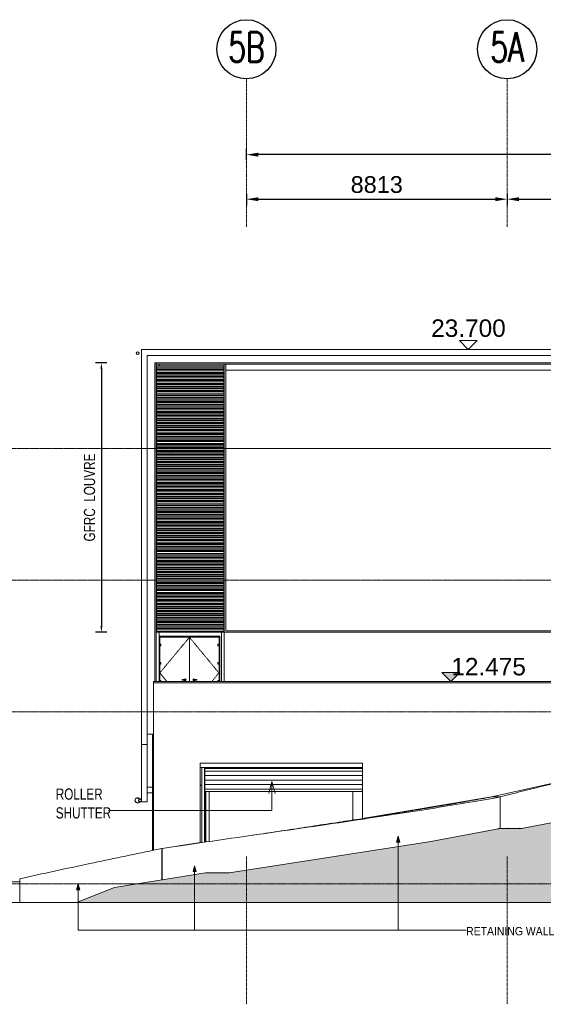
# Model space of a CAD drawing. Header units: millimetres. Extents: x -121668 to 127737, y 1553 to 34854.
# Tile 38 of 94: x 37449 to 55148, y 1553 to 34854. Entities that reach past the tile are written whole.
import ezdxf

# ---------------------------------------------------------------- set-up
doc = ezdxf.new("R2010")
doc.units = ezdxf.units.MM
for name, pattern in [('Center', [40, 10, -5, 20, -5]), ('Dash', [6, 3, -3]), ('Grid Line__1_200_', [10.5, 6, -1.5, 1.5, -1.5])]:
    doc.linetypes.add(name, pattern=pattern)
for name, color, linetype, lineweight in [('A-ANNO-DIMS', 211, 'Continuous', 5), ('A-ANNO-NOTE', 131, 'Continuous', 25), ('A-DETL-GENF', 92, 'Continuous', 20), ('A-DETL-HDLN', 90, 'Dash', 9), ('A-DETL-THIN', 151, 'Continuous', 9), ('A-DOOR', 31, 'Continuous', 20), ('A-DOOR-FRAM', 31, 'Continuous', 20), ('A-FLOR', 192, 'Continuous', 9), ('A-FLOR-LEVL', 51, 'Continuous', 9), ('A-FLOR-PATT', 8, 'Continuous', 9), ('A-GENM', 13, 'Continuous', 20), ('A-GLAZ-CWMG', 51, 'Continuous', 20), ('A-WALL', 113, 'Continuous', 20), ('G-ANNO-DIMS', 111, 'Continuous', 5), ('G-ANNO-TEXT', 231, 'Continuous', 5), ('S-BEAM', 12, 'Continuous', 20), ('S-COLS', 52, 'Continuous', 20), ('S-GRID', 1, 'Continuous', 5), ('S-GRID-IDEN', 1, 'Continuous', 25)]:
    doc.layers.add(name, color=color, linetype=linetype, lineweight=lineweight)
doc.styles.add('Arial', font='arial.ttf', dxfattribs={"height": 590.11976})
doc.styles.add('RomanS', font='romans__.ttf', dxfattribs={"width": 0.7, "height": 1003.164557})
doc.styles.add('Swis721 BT', font='swiss.ttf', dxfattribs={"height": 567.642527})
doc.styles.add('Swis721 BT_1', font='swiss.ttf', dxfattribs={"width": 0.89, "height": 283.821263})
doc.styles.add('Swis721 BT_2', font='swiss.ttf', dxfattribs={"width": 0.75, "height": 378.428351})
doc.dimstyles.new('DLN_2mm__Left_Text_', dxfattribs={"dimscale": 304.8, "dimtxt": 400, "dimasz": 0.656168, "dimexe": 0.656168, "dimexo": 0.0625, "dimgap": 0.656168, "dimtad": 1, "dimdec": 0, "dimzin": 0, "dimdsep": 46, "dimtxsty": 'Swis721 BT_2', "dimsah": 1, "dimcen": 0.09, "dimadec": 0, "dimazin": 0, "dimtfac": 1, "dimtdec": 4, "dimtix": 1, "dimtmove": 0, "dimatfit": 3, "dimfxl": 0.656168, "dimfxlon": 1, "dimtvp": 1, "dimtolj": 1, "dimtzin": 0, "dimarcsym": 2})
doc.dimstyles.new('DLN_3mm', dxfattribs={"dimscale": 304.8, "dimtxt": 600, "dimasz": 1.312336, "dimexe": 0.656168, "dimexo": 0.0625, "dimgap": 0.656168, "dimtad": 1, "dimdec": 0, "dimzin": 0, "dimdsep": 46, "dimtxsty": 'Swis721 BT', "dimsah": 1, "dimcen": 0.09, "dimadec": 0, "dimazin": 0, "dimtfac": 1, "dimtdec": 4, "dimtix": 1, "dimtmove": 0, "dimatfit": 3, "dimfxl": 0.656168, "dimfxlon": 1, "dimtvp": 1, "dimtolj": 1, "dimtzin": 0, "dimarcsym": 2})

# ---------------------------------------------------------------- blocks, each defined once
blk = doc.blocks.new('DLN-Double Door__X03_ - _M50_2000 x 2450 _WH_-16954915-Copy of GBP_SOUTH ELEVATION')
at = {"layer": 'A-DOOR', "lineweight": 9}
for p, q in [((37749, 13735), (37749, 13676)), ((37753, 13674), (37764, 13674)), ((37755, 13735), (37764, 13735)), ((37755, 13676), (37755, 13674)), ((37764, 13676), (37755, 13676)), ((37759, 13674), (37759, 13676)), ((37764, 13972), (38764, 13972)), ((37764, 13735), (37764, 13972)), ((37764, 13676), (37764, 13735)), ((37764, 13735), (37802, 13735)), ((37764, 13676), (37764, 13735)), ((37802, 13676), (37764, 13676)), ((37764, 13118), (37764, 13676)), ((37764, 13615), (37764, 13674)), ((37802, 13735), (37802, 13676)), ((38764, 13972), (39764, 13972)), ((38764, 13972), (38764, 12475)), ((38764, 12475), (38764, 13972)), ((39727, 13735), (39764, 13735)), ((39727, 13676), (39727, 13735)), ((39764, 13676), (39727, 13676)), ((39764, 13972), (39764, 13735)), ((39764, 13735), (39764, 13676)), ((39764, 13735), (39774, 13735)), ((39764, 13735), (39764, 13676)), ((39774, 13676), (39764, 13676)), ((39764, 13676), (39764, 13118)), ((39764, 13674), (39764, 13615)), ((39764, 13674), (39775, 13674)), ((39770, 13676), (39770, 13674)), ((39774, 13674), (39774, 13676)), ((39779, 13676), (39779, 13735)), ((37764, 13615), (37753, 13615)), ((39775, 13615), (39764, 13615)), ((37749, 13118), (37749, 13059)), ((37753, 13057), (37764, 13057)), ((37764, 12998), (37753, 12998)), ((37755, 13118), (37764, 13118)), ((37755, 13059), (37755, 13057)), ((37764, 13059), (37755, 13059)), ((37759, 13057), (37759, 13059)), ((37764, 13059), (37764, 13118)), ((37764, 13118), (37802, 13118)), ((37764, 13059), (37764, 13118)), ((37802, 13059), (37764, 13059)), ((37764, 12502), (37764, 13059)), ((37764, 12998), (37764, 13057)), ((37802, 13118), (37802, 13059)), ((39727, 13118), (39764, 13118)), ((39727, 13059), (39727, 13118)), ((39764, 13059), (39727, 13059)), ((39764, 13118), (39764, 13059)), ((39764, 13118), (39774, 13118)), ((39764, 13118), (39764, 13059)), ((39774, 13059), (39764, 13059)), ((39764, 13059), (39764, 12502)), ((39764, 13057), (39764, 12998)), ((39764, 13057), (39775, 13057)), ((39775, 12998), (39764, 12998)), ((39770, 13059), (39770, 13057)), ((39774, 13057), (39774, 13059)), ((39779, 13059), (39779, 13118)), ((37749, 12502), (37749, 12475)), ((37755, 12502), (37764, 12502)), ((37764, 12475), (37764, 12502)), ((37764, 12502), (37802, 12502)), ((37764, 12475), (37764, 12502)), ((37802, 12502), (37802, 12475)), ((38614, 12538), (38527, 12538)), ((38527, 12513), (38614, 12513)), ((39002, 12538), (38914, 12538)), ((38914, 12513), (39002, 12513)), ((39727, 12502), (39764, 12502)), ((39727, 12475), (39727, 12502)), ((39764, 12502), (39764, 12475)), ((39764, 12502), (39774, 12502)), ((39764, 12502), (39764, 12475)), ((39779, 12475), (39779, 12502))]:
    blk.add_line(p, q, dxfattribs=at)
at = {"layer": 'A-DOOR', "linetype": 'Dash', "lineweight": 9}
for p, q in [((37764, 12763), (38764, 13967)), ((39759, 12763), (38764, 13967)), ((37764, 12763), (37997, 12475)), ((39759, 12763), (39528, 12475))]:
    blk.add_line(p, q, dxfattribs=at)
at = {"layer": 'A-DOOR', "lineweight": 9}
for centre, radius, start, end in [((38527, 12525), 12.5, 90, 270), ((38614, 12525), 35, 90, 158.5714), ((38614, 12525), 35, 201.4286, 270), ((38614, 12525), 35, 270, 90), ((38614, 12525), 12.5, 45, 90), ((38614, 12525), 12.5, 270, 90), ((38614, 12525), 12.5, 285, 315), ((38614, 12525), 12.5, 330, 30), ((38914, 12525), 35, 90, 270), ((38914, 12525), 12.5, 90, 270), ((38914, 12525), 12.5, 150, 210), ((38914, 12525), 12.5, 90, 135), ((38914, 12525), 12.5, 225, 255), ((38914, 12525), 35, 21.4286, 90), ((38914, 12525), 35, 270, 338.5714), ((39002, 12525), 12.5, 270, 90)]:
    blk.add_arc(centre, radius, start, end, dxfattribs=at)
at = {"layer": 'A-DOOR-FRAM', "lineweight": 9}
for p, q in [((37754, 13985), (37754, 12475)), ((37754, 13985), (39774, 13985)), ((37764, 13735), (37764, 13975)), ((37764, 13975), (39764, 13975)), ((37764, 13118), (37764, 13676)), ((39764, 13975), (39764, 13735)), ((39764, 13676), (39764, 13118)), ((39774, 13985), (39774, 12475)), ((37764, 12502), (37764, 13059)), ((39764, 13059), (39764, 12502))]:
    blk.add_line(p, q, dxfattribs=at)
blk = doc.blocks.new('S_S_ Roller Shutter _7000mm rw_ - 7000mm RW-16026281-Copy of GBP_SOUTH ELEVATION')
at = {"layer": 'A-DOOR', "lineweight": 9}
for p, q in [((39271, 9565), (39271, 7034)), ((39274, 9525), (44612, 9525)), ((39276, 9525), (39276, 7035)), ((39280, 9525), (39280, 9439)), ((39280, 9439), (44612, 9439)), ((39280, 9439), (39280, 9288)), ((44612, 9439), (39280, 9439)), ((39280, 9288), (44612, 9288)), ((39280, 9288), (39280, 9137)), ((44612, 9288), (39280, 9288)), ((39280, 9137), (44612, 9137)), ((39280, 9137), (39280, 8986)), ((44612, 9137), (39280, 9137)), ((39280, 8986), (44612, 8986)), ((39280, 8986), (39280, 8835)), ((44612, 8986), (39280, 8986)), ((39280, 8835), (44612, 8835)), ((39280, 8835), (39280, 8755)), ((44612, 8835), (39280, 8835)), ((39280, 8755), (44612, 8755)), ((39308, 8755), (39308, 7039)), ((39314, 8755), (39314, 7040)), ((39314, 8755), (39314, 7040)), ((39434, 8755), (39434, 7058))]:
    blk.add_line(p, q, dxfattribs=at)
blk = doc.blocks.new('CISC HS Pipe Shapes - HA 98x4_8-12447678-Copy of GBP_SOUTH ELEVATION')
at = {"layer": 'S-BEAM'}
for radius, start, end in [(49, 0, 180), (49, 180, 0), (44.2, 0, 180), (44.2, 180, 0)]:
    blk.add_arc((37015, 23575), radius, start, end, dxfattribs=at)
blk = doc.blocks.new('Rectangular Mullion - DLN_8 x 75mm _WD_-14220442-Copy of GBP_SOUTH ELEVATION')
at = {"layer": 'A-GLAZ-CWMG'}
for p, q in [((37647, 14135), (37647, 14143)), ((37647, 14143), (39931, 14143)), ((37647, 14135), (39849, 14135)), ((39931, 14143), (39931, 14135))]:
    blk.add_line(p, q, dxfattribs=at)
blk = doc.blocks.new('Rectangular Mullion - EW3b-14220443-Copy of GBP_SOUTH ELEVATION')
at = {"layer": 'A-GLAZ-CWMG'}
for p, q in [((37647, 14223), (37647, 14263)), ((37647, 14263), (39931, 14263)), ((37647, 14165), (37647, 14223)), ((39931, 14223), (37647, 14223)), ((39931, 14165), (37647, 14165)), ((39931, 14263), (39931, 14223)), ((39931, 14223), (39931, 14165))]:
    blk.add_line(p, q, dxfattribs=at)
blk = doc.blocks.new('Walls 12 - Walls 12-7980075-Copy of GBP_SOUTH ELEVATION')
at = {"layer": 'A-WALL'}
for p, q in [((52476, 9337), (52476, 8000)), ((49267, 7500), (49267, 8565))]:
    blk.add_line(p, q, dxfattribs=at)
at = {"layer": 'A-WALL', "flags": 128}
for points in [[(52395, 9337), (52406, 9337), (52418, 9337), (52429, 9337), (52441, 9337), (52453, 9337), (52464, 9337), (52476, 9337)], [(49267, 8565), (49225, 8565), (49183, 8565), (49142, 8565), (49100, 8565), (49058, 8565), (49016, 8565), (48974, 8565)]]:
    blk.add_lwpolyline(points, dxfattribs=at)
at = {"layer": 'A-WALL'}
blk.add_open_spline([(52476, 9337), (52404, 9321), (52260, 9288), (52046, 9240), (51832, 9192), (51621, 9144), (51411, 9095), (51203, 9047), (50997, 8999), (50794, 8951), (50593, 8903), (50394, 8854), (50198, 8806), (50005, 8758), (49816, 8710), (49629, 8661), (49446, 8613), (49326, 8581), (49267, 8565)], degree=3, dxfattribs=at)
blk = doc.blocks.new('Walls 13 - Walls 13-9359694-Copy of GBP_SOUTH ELEVATION')
at = {"layer": 'A-WALL'}
for p, q in [((39939, 23200), (39989, 23200)), ((39939, 14135), (39939, 23200)), ((63839, 14135), (39939, 14135))]:
    blk.add_line(p, q, dxfattribs=at)
blk = doc.blocks.new('Walls 14 - Walls 14-12001845-Copy of GBP_SOUTH ELEVATION')
at = {"layer": 'A-WALL'}
for p, q in [((48974, 8565), (49267, 8565)), ((49267, 8565), (49267, 7500)), ((37843, 5762), (37843, 6825))]:
    blk.add_line(p, q, dxfattribs=at)
blk.add_open_spline([(37843, 6825), (38404, 6908), (39540, 7074), (41261, 7322), (42974, 7571), (44516, 7799), (45878, 8006), (47064, 8192), (48200, 8379), (48919, 8503), (49267, 8565)], degree=3, knots=[0, 0, 0, 0, 0.142857, 0.285714, 0.428571, 0.571429, 0.678571, 0.785714, 0.892857, 1, 1, 1, 1], dxfattribs=at)
blk.add_open_spline([(40826, 7260), (40965, 7281), (41241, 7322), (41655, 7384), (42069, 7446), (42481, 7509), (42892, 7571), (43301, 7633), (43708, 7695), (44112, 7757), (44513, 7819), (44911, 7881), (45305, 7944), (45696, 8006), (46082, 8068), (46463, 8130), (46839, 8192), (47210, 8254), (47576, 8316), (47936, 8379), (48289, 8441), (48636, 8503), (48862, 8544), (48974, 8565)], degree=3, dxfattribs=at)
blk = doc.blocks.new('Walls 15 - Walls 15-12002073-Copy of GBP_SOUTH ELEVATION')
at = {"layer": 'A-WALL'}
for p, q in [((37832, 6825), (37832, 5761)), ((33027, 5000), (33027, 5800))]:
    blk.add_line(p, q, dxfattribs=at)
blk.add_open_spline([(33027, 5800), (33804, 5971), (35293, 6293), (36823, 6615), (37549, 6766)], degree=3, knots=[0, 0, 0, 0, 0.5, 0.9424657, 0.9424657, 0.9424657, 0.9424657], dxfattribs=at)
blk = doc.blocks.new('DLN_Banner hook - DLN_Banner hook-V165-Copy of GBP_SOUTH ELEVATION')
at = {"layer": 'A-GENM'}
for p, q in [((37096, 8500), (37096, 8492)), ((37096, 8500), (37096, 8470)), ((37096, 8430), (37096, 8400)), ((37096, 8403), (37096, 8400))]:
    blk.add_line(p, q, dxfattribs=at)
at = {"layer": 'A-GENM', "flags": 128}
for points in [[(37096, 8400), (37094, 8400), (37092, 8400), (37090, 8400), (37088, 8401), (37086, 8401), (37084, 8401), (37082, 8402), (37080, 8403), (37078, 8403), (37077, 8404), (37075, 8405), (37073, 8406), (37071, 8407), (37069, 8408), (37068, 8409), (37066, 8410), (37065, 8411), (37063, 8412), (37062, 8414), (37060, 8415), (37059, 8417), (37057, 8418), (37056, 8420), (37055, 8421), (37054, 8423), (37053, 8425), (37052, 8426), (37051, 8428), (37050, 8430), (37049, 8432), (37049, 8434), (37048, 8436), (37048, 8438), (37047, 8440), (37047, 8442), (37046, 8443), (37046, 8445), (37046, 8447), (37046, 8449), (37046, 8451), (37046, 8453), (37046, 8455), (37047, 8457), (37047, 8459), (37047, 8461), (37048, 8463), (37048, 8465), (37049, 8467), (37050, 8469), (37051, 8471), (37051, 8473), (37052, 8474), (37053, 8476), (37054, 8478), (37056, 8479), (37057, 8481), (37058, 8483), (37059, 8484), (37061, 8485), (37062, 8487), (37064, 8488), (37065, 8489), (37067, 8491), (37069, 8492), (37070, 8493), (37072, 8494), (37074, 8495), (37076, 8496), (37077, 8496), (37079, 8497), (37081, 8498), (37083, 8498), (37085, 8499), (37087, 8499), (37089, 8499), (37091, 8500), (37093, 8500), (37095, 8500), (37096, 8500)], [(37096, 8500), (37098, 8500), (37100, 8500), (37102, 8500), (37104, 8499), (37106, 8499), (37108, 8499), (37110, 8498), (37112, 8497), (37114, 8497), (37115, 8496), (37117, 8495), (37119, 8494), (37121, 8493), (37123, 8492), (37124, 8491), (37126, 8490), (37127, 8489), (37129, 8488), (37130, 8486), (37132, 8485), (37133, 8483), (37135, 8482), (37136, 8480), (37137, 8479), (37138, 8477), (37139, 8475), (37139, 8475)], [(37139, 8425), (37138, 8423), (37137, 8422), (37136, 8420), (37135, 8418), (37133, 8417), (37132, 8415), (37131, 8414), (37129, 8413), (37128, 8411), (37126, 8410), (37125, 8409), (37123, 8408), (37121, 8407), (37119, 8406), (37118, 8405), (37116, 8404), (37114, 8403), (37112, 8403), (37110, 8402), (37108, 8402), (37106, 8401), (37104, 8401), (37102, 8400), (37100, 8400), (37098, 8400), (37096, 8400), (37096, 8400)]]:
    blk.add_lwpolyline(points, dxfattribs=at)
at = {"layer": 'A-GENM'}
for radius, start, end in [(88.9, 27.4135, 330.1184), (78.9, 29.704, 331.4093)]:
    blk.add_arc((37009, 8450), radius, start, end, dxfattribs=at)
blk = doc.blocks.new('FP_171-Copy of GBP_SOUTH ELEVATION')
at = {"layer": 'A-FLOR-PATT'}
for p, q in [((49186, 7488), (49188, 7485)), ((49190, 7489), (49229, 7495)), ((49211, 7494), (49245, 7503)), ((49516, 7504), (49537, 7509)), ((49516, 7504), (49551, 7508)), ((49516, 7504), (49525, 7500)), ((49829, 7509), (49830, 7509)), ((49908, 7504), (49925, 7507)), ((49908, 7504), (49935, 7506)), ((49908, 7504), (49929, 7504)), ((49974, 7502), (49987, 7503))]:
    blk.add_line(p, q, dxfattribs=at)
blk = doc.blocks.new('Grid - Bubble - 10mm-1724413-Copy of GBP_SOUTH ELEVATION')
at = {"layer": 'A-ANNO-NOTE'}
blk.add_circle((49502, 33854), 1000, dxfattribs=at)
blk = doc.blocks.new('Spot Elevations - SFL-1622544-Copy of GBP_SOUTH ELEVATION')
at = {"layer": 'G-ANNO-DIMS', "lineweight": 15}
for p, q in [((72439, 23700), (73039, 23700)), ((72739, 23400), (72439, 23700)), ((73039, 23700), (72739, 23400))]:
    blk.add_line(p, q, dxfattribs=at)
blk = doc.blocks.new('Spot Elevations - FFL-1622542-Copy of GBP_SOUTH ELEVATION')
at = {"layer": 'G-ANNO-DIMS'}
blk.add_hatch(color=256, dxfattribs=at).paths.add_polyline_path([(80670, 23600), (80370, 23300), (80070, 23600)], flags=0)
at = {"layer": 'G-ANNO-DIMS', "lineweight": 15}
for p, q in [((80670, 23600), (80070, 23600)), ((80070, 23600), (80370, 23300)), ((80370, 23300), (80670, 23600))]:
    blk.add_line(p, q, dxfattribs=at)
blk = doc.blocks.new('DIMBLOCK18-Copy of GBP_SOUTH ELEVATION')
at = {"layer": 'A-ANNO-DIMS', "color": 0, "lineweight": -2, "transparency": 16777216}
for p, q in [((45112, 28963), (45112, 28582)), ((45512, 28782), (53525, 28782)), ((53925, 28963), (53925, 28582))]:
    blk.add_line(p, q, dxfattribs=at)
at = {"layer": 'A-ANNO-DIMS', "color": 0, "transparency": 16777216}
for points in [[(45512, 28849), (45512, 28716), (45112, 28782)], [(53525, 28849), (53525, 28716), (53925, 28782)]]:
    blk.add_solid(points, dxfattribs=at)
at = {"layer": 'Defpoints', "color": 0, "transparency": 16777216}
for p in [(45112, 28982), (53925, 28982), (53925, 28782)]:
    blk.add_point(p, dxfattribs=at)
at = {"layer": 'A-ANNO-DIMS', "color": 0, "transparency": 16777216, "insert": (49518, 29274), "char_height": 567.6, "width": 2102.86, "attachment_point": 5, "style": 'Swis721 BT'}
blk.add_mtext('\\A1;8813', dxfattribs=at)
blk = doc.blocks.new('DIMBLOCK19-Copy of GBP_SOUTH ELEVATION')
at = {"layer": 'A-ANNO-DIMS', "color": 0, "lineweight": -2, "transparency": 16777216}
for p, q in [((53925, 28963), (53925, 28582)), ((54325, 28782), (79962, 28782)), ((80362, 28963), (80362, 28582))]:
    blk.add_line(p, q, dxfattribs=at)
at = {"layer": 'A-ANNO-DIMS', "color": 0, "transparency": 16777216}
for points in [[(54325, 28849), (54325, 28716), (53925, 28782)], [(79962, 28849), (79962, 28716), (80362, 28782)]]:
    blk.add_solid(points, dxfattribs=at)
at = {"layer": 'Defpoints', "color": 0, "transparency": 16777216}
for p in [(53925, 28982), (80362, 28982), (80362, 28782)]:
    blk.add_point(p, dxfattribs=at)
at = {"layer": 'A-ANNO-DIMS', "color": 0, "transparency": 16777216, "insert": (67143, 29274), "char_height": 567.6, "width": 2628.57, "attachment_point": 5, "style": 'Swis721 BT'}
blk.add_mtext('\\A1;26438', dxfattribs=at)
blk = doc.blocks.new('DIMBLOCK21-Copy of GBP_SOUTH ELEVATION')
at = {"layer": 'A-ANNO-DIMS', "color": 0, "lineweight": -2, "transparency": 16777216}
for p, q in [((45112, 30108), (45112, 30489)), ((92762, 30108), (92762, 30489)), ((92362, 30289), (45512, 30289))]:
    blk.add_line(p, q, dxfattribs=at)
at = {"layer": 'A-ANNO-DIMS', "color": 0, "transparency": 16777216}
for points in [[(45512, 30355), (45512, 30222), (45112, 30289)], [(92362, 30355), (92362, 30222), (92762, 30289)]]:
    blk.add_solid(points, dxfattribs=at)
at = {"layer": 'Defpoints', "color": 0, "transparency": 16777216}
for p in [(45112, 30289), (45112, 30089), (92762, 30089)]:
    blk.add_point(p, dxfattribs=at)
at = {"layer": 'A-ANNO-DIMS', "color": 0, "transparency": 16777216, "insert": (68937, 30780), "char_height": 567.6, "width": 2628.57, "attachment_point": 5, "style": 'Swis721 BT'}
blk.add_mtext('\\A1;47650', dxfattribs=at)
blk = doc.blocks.new('DIMBLOCK25-Copy of GBP_SOUTH ELEVATION')
at = {"layer": 'A-ANNO-DIMS', "color": 0, "lineweight": -2, "transparency": 16777216}
for p, q in [((40391, 23250), (40010, 23250)), ((40210, 23050), (40210, 14335)), ((40391, 14135), (40010, 14135))]:
    blk.add_line(p, q, dxfattribs=at)
at = {"layer": 'A-ANNO-DIMS', "color": 0, "transparency": 16777216}
for points in [[(40177, 23050), (40243, 23050), (40210, 23250)], [(40177, 14335), (40243, 14335), (40210, 14135)]]:
    blk.add_solid(points, dxfattribs=at)
at = {"layer": 'Defpoints', "color": 0, "transparency": 16777216}
for p in [(40410, 23250), (40210, 14135), (40410, 14135)]:
    blk.add_point(p, dxfattribs=at)
at = {"layer": 'A-ANNO-DIMS', "color": 0, "transparency": 16777216, "insert": (39811, 18693), "char_height": 378.43, "width": 3321.9, "attachment_point": 5, "rotation": 90, "style": 'Swis721 BT_2'}
blk.add_mtext('\\A1;GFRC  LOUVRE', dxfattribs=at)

msp = doc.modelspace()

# ---------------------------------------------------------------- hatches: boundary and pattern name
at = {"layer": 'A-DETL-GENF', "lineweight": 9}
h = msp.add_hatch(dxfattribs=at)
h.set_pattern_fill('FP_41', color=8, style=0, pattern_type=2)
h.set_pattern_definition([(45, (54310.1, 1200), (1e-13, 1796.051), [1270, -1270]), (45, (53973.4, 1536.8), (1e-13, 1796.051), [1270, -1270]), (45, (53636.6, 1873.5), (1e-13, 1796.051), [1270, -1270]), (135, (53636.6, 2098), (-1796.051, 1e-13), [1270, -1270]), (135, (53973.4, 2434.8), (-1796.051, 1e-13), [1270, -1270]), (135, (54310.1, 2771.5), (-1796.051, 1e-13), [1270, -1270])])
h.paths.add_polyline_path([(39366.4, 5000), (106489.4, 5000), (105994.4, 5495), (104583.1, 6003), (104063.1, 6003), (102951.4, 6500), (101412.6, 7006.6), (100932.3, 7006.6), (99949.2, 7500), (98044.8, 8000), (97555.5, 8000), (96551.7, 8511.5), (94512.3, 9012.7), (90760, 9469), (90634.6, 9503.5), (89997.9, 9806.1), (89720.7, 10003), (86538.8, 10343.2), (85926, 10500), (85630.5, 10500), (84312.1, 11010), (70584, 11010), (68933, 10009.2), (66711.7, 9507), (64366.8, 9036.4), (58144.9, 8000), (56863, 7966.4), (54407.1, 7500), (53689.8, 7500), (51347.6, 7055.2), (44528.8, 6000), (43730.3, 6000), (40649.7, 5500), (39510.5, 5056.1)], flags=0)
h.paths.add_polyline_path([(125736.3, 5000), (123675, 5709.7), (120996.8, 6551.6), (116307, 7768), (113676.2, 8517.2), (108166.6, 9519.4), (103671.3, 10495.3), (103191.3, 10495.3), (98462.1, 11525), (98462.1, 11099.8), (98862.1, 11099.8), (98862.1, 9063.5), (99686.5, 9063.5), (101404.8, 8021.2), (102923.2, 8021.2), (104590.1, 6970.3), (106054.1, 6970.3), (107663.4, 5920), (108136.7, 5920), (108141.2, 5895), (108136, 5860), (107919, 5860), (107919, 5850), (107900.7, 5850), (107900.7, 5700), (108100.7, 5700), (108105.2, 5684), (108100.1, 5669), (107900.7, 5669), (107900.7, 5020), (107955.7, 5020), (107955.7, 5000), (125569.5, 5000)], flags=0)
at = {"layer": 'A-FLOR-PATT'}
h = msp.add_hatch(dxfattribs=at)
h.set_pattern_fill('FP_4', color=256, style=0, pattern_type=2)
h.set_pattern_definition([(2.602, (84713.45, 12507.953), (219.362922, 24.235594), [12.622, -82.579]), (189.104, (84713.45, 12507.953), (219.362986, 24.2334216), [23.596, -102.25]), (6.304, (84713.45, 12507.953), (124.2598859, 19.9126012), [41.381, -179.317])])
h.paths.add_polyline_path([(54396.3, 7500), (54407.1, 7500), (54407.1, 7501.3)], flags=0)
at = {"layer": 'G-ANNO-TEXT'}
for points in [[(50240.3, 7234.2), (50186.7, 7034.2), (50293.9, 7034.2)], [(43361.2, 6240.6), (43307.6, 6040.6), (43414.8, 6040.6)], [(39425.1, 5622.2), (39371.5, 5422.2), (39478.7, 5422.2)]]:
    msp.add_hatch(color=7, dxfattribs=at).paths.add_polyline_path(points, flags=0)

# ---------------------------------------------------------------- linework, layer by layer
at = {"layer": 'A-DETL-HDLN'}
for p, q in [((93212.1, 20350), (41562.1, 20350)), ((93212.1, 15900), (41637.1, 15900))]:
    msp.add_line(p, q, dxfattribs=at)
at = {"layer": 'A-DETL-THIN'}
for p, q in [((68112.1, 23700), (41562.1, 23700)), ((41562.1, 23700), (41562.1, 10335)), ((68112.1, 23500), (41762.1, 23500)), ((41762.1, 23500), (41762.1, 10685)), ((42012.1, 12475), (42012.1, 23250)), ((42012.1, 23250), (68112.1, 23250)), ((93212.1, 23200), (44412.1, 23200)), ((44412.1, 23200), (44412.1, 23000)), ((44412.1, 23000), (44412.1, 20350)), ((44412.1, 23000), (93212.1, 23000)), ((93212.1, 20350), (44412.1, 20350)), ((44412.1, 20350), (44412.1, 14185)), ((44412.1, 14185), (67971.1, 14185)), ((41972.1, 12425), (41972.1, 12475)), ((41972.1, 12475), (42012.1, 12475)), ((71039.6, 12425), (41972.1, 12425)), ((41972.1, 12425), (41972.1, 6764.9)), ((41762.1, 10335), (41762.1, 10685)), ((41762.1, 10685), (41972.1, 10685)), ((41562.1, 10335), (41762.1, 10335)), ((43545.6, 7025), (43545.6, 9705)), ((43545.6, 9705), (49034.6, 9705)), ((49034.6, 9705), (49034.6, 7838.4)), ((53397.2, 8565), (56817.3, 9336.6)), ((49034.6, 7838.4), (53397.2, 8565)), ((56863.2, 7966.4), (54407.1, 7500)), ((53689.8, 7500), (51347.6, 7055.2)), ((54407.1, 7500), (53689.8, 7500)), ((42265.4, 6825), (43545.6, 7025)), ((51347.6, 7055.2), (48086.4, 6551.3)), ((41972.1, 6764.9), (42255, 6825)), ((42255, 6825), (42265.4, 6825)), ((48086.4, 6551.3), (44528.8, 6000)), ((43730.3, 6000), (40649.7, 5500)), ((44528.8, 6000), (43730.3, 6000)), ((40649.7, 5500), (39366.4, 5000)), ((125803.9, 5000), (5743.5, 5000))]:
    msp.add_line(p, q, dxfattribs=at)
at = {"layer": 'A-FLOR', "lineweight": 15}
for p, q in [((42070.1, 20950), (42062.1, 20950)), ((42062.1, 20650), (42070.1, 20650)), ((44362.1, 20950), (44354.1, 20950)), ((44354.1, 20650), (44362.1, 20650)), ((42803.1, 20623), (42162.1, 20639.6)), ((42480.7, 20404.7), (42162.1, 20402.6)), ((44362.1, 20400), (42162.1, 20400)), ((42169.6, 20644.7), (43844, 20623)), ((42567.7, 20644.7), (44362.1, 20632.9)), ((44354.1, 20616.4), (44362.1, 20616.3)), ((44362.1, 20582.6), (44354.1, 20582.8)), ((44354.1, 20434), (44362.1, 20434.1)), ((44362.1, 20417.1), (44354.1, 20417)), ((44354.1, 20350), (44362.1, 20350)), ((44362.1, 20150), (42162.1, 20150)), ((44354.1, 15900), (44362.1, 15900)), ((44362.1, 15700), (44354.1, 15700)), ((41762.1, 8900), (41937.1, 8900)), ((41937.1, 8700), (41762.1, 8700)), ((54396.3, 7500), (54427.6, 7503.9))]:
    msp.add_line(p, q, dxfattribs=at)
at = {"layer": 'A-FLOR'}
for p, q in [((42012.1, 12475), (71062.1, 12475)), ((37449.3, 5700), (29228.3, 5700))]:
    msp.add_line(p, q, dxfattribs=at)
at = {"layer": 'A-FLOR-LEVL', "linetype": 'Center', "lineweight": 5}
for p, q in [((23844.7, 20350), (112725.8, 20350)), ((23844.7, 15900), (112725.8, 15900)), ((23844.7, 11450), (112725.8, 11450)), ((23844.7, 5625), (112725.8, 5625))]:
    msp.add_line(p, q, dxfattribs=at)
at = {"layer": 'A-WALL'}
for p, q in [((42062.1, 23250), (42062.1, 23200)), ((42062.1, 23200), (44362.1, 23200)), ((42162.1, 14000), (44212.1, 14000)), ((44212.1, 14000), (44212.1, 12475)), ((44272.1, 12475), (44272.1, 14135)), ((44362.1, 14135), (44272.1, 14135)), ((44362.1, 14210), (44354.1, 14210)), ((44362.1, 14135), (44362.1, 12475)), ((41937.1, 8965), (41937.1, 10685)), ((41972.1, 9925), (41937.1, 9925)), ((43545.6, 9565), (49034.6, 9565)), ((43601, 9565), (43601, 7020.6)), ((41937.1, 8965), (41972.1, 8965)), ((41937.1, 6758.7), (41937.1, 8955)), ((41937.1, 8955), (41972.1, 8955)), ((41972.1, 8950), (41937.1, 8950)), ((43545.6, 8960), (43576.4, 8960)), ((43576.4, 8950), (43545.6, 8950)), ((43576.4, 8960), (43576.4, 8950)), ((48704.6, 7783.5), (48704.6, 8755)), ((52062.1, 8327.5), (52062.1, 8342.6)), ((52072.1, 8344.3), (52072.1, 8329.3)), ((53072.1, 8505.6), (53072.1, 8510.8)), ((53082.1, 8512.5), (53082.1, 8507.4)), ((50042.1, 7993.7), (50042.1, 8006.2)), ((50052.1, 8007.9), (50052.1, 7995.3)), ((51052.1, 8157.6), (51052.1, 8174.4)), ((51062.1, 8176.1), (51062.1, 8159.3)), ((49034.6, 7838.4), (49034.6, 7834.8)), ((43545.6, 7012.5), (43545.6, 7025)), ((43092.8, 6946.5), (43092.8, 6954.3))]:
    msp.add_line(p, q, dxfattribs=at)
at = {"layer": 'A-WALL', "lineweight": 15}
for p, q in [((42062.1, 12475), (42062.1, 23200)), ((44362.1, 14135), (44362.1, 12475)), ((41562.1, 8400), (41562.1, 10335)), ((41762.1, 10335), (41762.1, 8400)), ((43601.8, 7020.7), (43601.8, 9565)), ((43693.9, 9565), (43693.9, 7034.1)), ((41762.1, 8897.9), (41937.1, 8897.9)), ((41762.1, 8400), (41562.1, 8400))]:
    msp.add_line(p, q, dxfattribs=at)
at = {"layer": 'G-ANNO-TEXT', "color": 7}
for p, q in [((45975.7, 9085.1), (45868.5, 8685.1)), ((45975.7, 9085.1), (46082.9, 8685.1)), ((45975.7, 9085.1), (45975.7, 8111.6)), ((45975.7, 8111.6), (40447.9, 8111.6)), ((50240.3, 7234.2), (50186.7, 7034.2)), ((50186.7, 7034.2), (50293.9, 7034.2)), ((50293.9, 7034.2), (50240.3, 7234.2)), ((50240.3, 7234.2), (50240.3, 4056.2)), ((43361.2, 6240.6), (43307.6, 6040.6)), ((43307.6, 6040.6), (43414.8, 6040.6)), ((43414.8, 6040.6), (43361.2, 6240.6)), ((43361.2, 6240.6), (43361.2, 4056.2)), ((39425.1, 5622.2), (39371.5, 5422.2)), ((39371.5, 5422.2), (39478.7, 5422.2)), ((39478.7, 5422.2), (39425.1, 5622.2)), ((39425.1, 5622.2), (39425.1, 4056.2)), ((39425.1, 4056.2), (52539.7, 4056.2)), ((43361.2, 4056.2), (52539.7, 4056.2)), ((50240.3, 4056.2), (52539.7, 4056.2))]:
    msp.add_line(p, q, dxfattribs=at)
at = {"layer": 'S-COLS', "lineweight": 15}
for p, q in [((42162.1, 23143), (42162.1, 23200)), ((42162.1, 23023), (42162.1, 23044.7)), ((42162.1, 22903), (42162.1, 22924.7)), ((42162.1, 22783), (42162.1, 22804.7)), ((42162.1, 22663), (42162.1, 22684.7)), ((42162.1, 22543), (42162.1, 22564.7)), ((42162.1, 22423), (42162.1, 22444.7)), ((42162.1, 22303), (42162.1, 22324.7)), ((42162.1, 22183), (42162.1, 22204.7)), ((42162.1, 22063), (42162.1, 22084.7)), ((42162.1, 21943), (42162.1, 21964.7)), ((42162.1, 21823), (42162.1, 21844.7)), ((42162.1, 21703), (42162.1, 21724.7)), ((42162.1, 21583), (42162.1, 21604.7)), ((42162.1, 21463), (42162.1, 21484.7)), ((42162.1, 21343), (42162.1, 21364.7)), ((42162.1, 21223), (42162.1, 21244.7)), ((42162.1, 21103), (42162.1, 21124.7)), ((42162.1, 20983), (42162.1, 21004.7)), ((42162.1, 20863), (42162.1, 20884.7)), ((42162.1, 20743), (42162.1, 20764.7)), ((42162.1, 20623), (42162.1, 20644.7)), ((42162.1, 20503), (42162.1, 20524.7)), ((42162.1, 20383), (42162.1, 20404.7)), ((42162.1, 20263), (42162.1, 20284.7)), ((42162.1, 20143), (42162.1, 20164.7)), ((42162.1, 20023), (42162.1, 20044.7)), ((42162.1, 19903), (42162.1, 19924.7)), ((42162.1, 19783), (42162.1, 19804.7)), ((42162.1, 19663), (42162.1, 19684.7)), ((42162.1, 19543), (42162.1, 19564.7)), ((42162.1, 19423), (42162.1, 19444.7)), ((42162.1, 19303), (42162.1, 19324.7)), ((42162.1, 19183), (42162.1, 19204.7)), ((42162.1, 19063), (42162.1, 19084.7)), ((42162.1, 18943), (42162.1, 18964.7)), ((42162.1, 18823), (42162.1, 18844.7)), ((42162.1, 18703), (42162.1, 18724.7)), ((42162.1, 18583), (42162.1, 18604.7)), ((42162.1, 18463), (42162.1, 18484.7)), ((42162.1, 18343), (42162.1, 18364.7)), ((42162.1, 18223), (42162.1, 18244.7)), ((42162.1, 18103), (42162.1, 18124.7)), ((42162.1, 17983), (42162.1, 18004.7)), ((42162.1, 17863), (42162.1, 17884.7)), ((42162.1, 17743), (42162.1, 17764.7)), ((42162.1, 17623), (42162.1, 17644.7)), ((42162.1, 17503), (42162.1, 17524.7)), ((42162.1, 17383), (42162.1, 17404.7)), ((42162.1, 17263), (42162.1, 17284.7)), ((42162.1, 17143), (42162.1, 17164.7)), ((42162.1, 17023), (42162.1, 17044.7)), ((42162.1, 16903), (42162.1, 16924.7)), ((42162.1, 16783), (42162.1, 16804.7)), ((42162.1, 16663), (42162.1, 16684.7)), ((42162.1, 16543), (42162.1, 16564.7)), ((42162.1, 16423), (42162.1, 16444.7)), ((42162.1, 16303), (42162.1, 16324.7)), ((42162.1, 16183), (42162.1, 16204.7)), ((42162.1, 16063), (42162.1, 16084.7)), ((42162.1, 15943), (42162.1, 15962.9)), ((42162.1, 15823), (42162.1, 15844.7)), ((42162.1, 15703), (42162.1, 15724.7)), ((42162.1, 15583), (42162.1, 15604.7)), ((42162.1, 15463), (42162.1, 15484.7)), ((42162.1, 15343), (42162.1, 15364.7)), ((42162.1, 15223), (42162.1, 15244.7)), ((42162.1, 15103), (42162.1, 15124.7)), ((42162.1, 14983), (42162.1, 15004.7)), ((42162.1, 14863), (42162.1, 14884.7)), ((42162.1, 14743), (42162.1, 14764.7)), ((42162.1, 14623), (42162.1, 14644.7)), ((42162.1, 14503), (42162.1, 14524.7)), ((42162.1, 14383.2), (42162.1, 14404.7)), ((42162.1, 14263), (42162.1, 14284.7)), ((42162.1, 14143), (42162.1, 14164.7)), ((42162.1, 12475), (42162.1, 14135))]:
    msp.add_line(p, q, dxfattribs=at)
at = {"layer": 'S-GRID', "linetype": 'Grid Line__1_200_', "lineweight": 18}
for p, q in [((45112.1, 27853.5), (45112.1, 32853.5)), ((53924.6, 27853.5), (53924.6, 32853.5)), ((45112.1, 1553.2), (45112.1, 6553.2)), ((53924.6, 1553.2), (53924.6, 6553.2))]:
    msp.add_line(p, q, dxfattribs=at)

# ---------------------------------------------------------------- block references
at = {"layer": 'A-DOOR', "lineweight": 9}
for name in ['DLN-Double Door__X03_ - _M50_2000 x 2450 _WH_-16954915-Copy of GBP_SOUTH ELEVATION', 'S_S_ Roller Shutter _7000mm rw_ - 7000mm RW-16026281-Copy of GBP_SOUTH ELEVATION']:
    msp.add_blockref(name, (4422.8, 0), dxfattribs=at)
at = {"layer": 'A-FLOR'}
msp.add_blockref('FP_171-Copy of GBP_SOUTH ELEVATION', (4422.8, 0), dxfattribs=at)
at = {"layer": 'A-GENM'}
msp.add_blockref('DLN_Banner hook - DLN_Banner hook-V165-Copy of GBP_SOUTH ELEVATION', (4422.8, 0), dxfattribs=at)
at = {"layer": 'A-GLAZ-CWMG'}
for name, p in [('Rectangular Mullion - EW3b-14220443-Copy of GBP_SOUTH ELEVATION', (4422.8, 8880)), ('Rectangular Mullion - EW3b-14220443-Copy of GBP_SOUTH ELEVATION', (4422.8, 8760)), ('Rectangular Mullion - EW3b-14220443-Copy of GBP_SOUTH ELEVATION', (4422.8, 8640)), ('Rectangular Mullion - EW3b-14220443-Copy of GBP_SOUTH ELEVATION', (4422.8, 8520)), ('Rectangular Mullion - EW3b-14220443-Copy of GBP_SOUTH ELEVATION', (4422.8, 8400)), ('Rectangular Mullion - EW3b-14220443-Copy of GBP_SOUTH ELEVATION', (4422.8, 8280)), ('Rectangular Mullion - EW3b-14220443-Copy of GBP_SOUTH ELEVATION', (4422.8, 8160)), ('Rectangular Mullion - EW3b-14220443-Copy of GBP_SOUTH ELEVATION', (4422.8, 8040)), ('Rectangular Mullion - EW3b-14220443-Copy of GBP_SOUTH ELEVATION', (4422.8, 7920)), ('Rectangular Mullion - EW3b-14220443-Copy of GBP_SOUTH ELEVATION', (4422.8, 7800)), ('Rectangular Mullion - EW3b-14220443-Copy of GBP_SOUTH ELEVATION', (4422.8, 7680)), ('Rectangular Mullion - EW3b-14220443-Copy of GBP_SOUTH ELEVATION', (4422.8, 7560)), ('Rectangular Mullion - EW3b-14220443-Copy of GBP_SOUTH ELEVATION', (4422.8, 7440)), ('Rectangular Mullion - EW3b-14220443-Copy of GBP_SOUTH ELEVATION', (4422.8, 7320)), ('Rectangular Mullion - EW3b-14220443-Copy of GBP_SOUTH ELEVATION', (4422.8, 7200)), ('Rectangular Mullion - EW3b-14220443-Copy of GBP_SOUTH ELEVATION', (4422.8, 7080)), ('Rectangular Mullion - EW3b-14220443-Copy of GBP_SOUTH ELEVATION', (4422.8, 6960)), ('Rectangular Mullion - EW3b-14220443-Copy of GBP_SOUTH ELEVATION', (4422.8, 6840)), ('Rectangular Mullion - EW3b-14220443-Copy of GBP_SOUTH ELEVATION', (4422.8, 6720)), ('Rectangular Mullion - EW3b-14220443-Copy of GBP_SOUTH ELEVATION', (4422.8, 6600)), ('Rectangular Mullion - EW3b-14220443-Copy of GBP_SOUTH ELEVATION', (4422.8, 6480)), ('Rectangular Mullion - EW3b-14220443-Copy of GBP_SOUTH ELEVATION', (4422.8, 6360)), ('Rectangular Mullion - EW3b-14220443-Copy of GBP_SOUTH ELEVATION', (4422.8, 6240)), ('Rectangular Mullion - EW3b-14220443-Copy of GBP_SOUTH ELEVATION', (4422.8, 6120)), ('Rectangular Mullion - EW3b-14220443-Copy of GBP_SOUTH ELEVATION', (4422.8, 6000)), ('Rectangular Mullion - EW3b-14220443-Copy of GBP_SOUTH ELEVATION', (4422.8, 5880)), ('Rectangular Mullion - EW3b-14220443-Copy of GBP_SOUTH ELEVATION', (4422.8, 5760)), ('Rectangular Mullion - EW3b-14220443-Copy of GBP_SOUTH ELEVATION', (4422.8, 5640)), ('Rectangular Mullion - EW3b-14220443-Copy of GBP_SOUTH ELEVATION', (4422.8, 5520)), ('Rectangular Mullion - EW3b-14220443-Copy of GBP_SOUTH ELEVATION', (4422.8, 5400)), ('Rectangular Mullion - EW3b-14220443-Copy of GBP_SOUTH ELEVATION', (4422.8, 5280)), ('Rectangular Mullion - EW3b-14220443-Copy of GBP_SOUTH ELEVATION', (4422.8, 5160)), ('Rectangular Mullion - EW3b-14220443-Copy of GBP_SOUTH ELEVATION', (4422.8, 5040)), ('Rectangular Mullion - EW3b-14220443-Copy of GBP_SOUTH ELEVATION', (4422.8, 4920)), ('Rectangular Mullion - EW3b-14220443-Copy of GBP_SOUTH ELEVATION', (4422.8, 4800)), ('Rectangular Mullion - EW3b-14220443-Copy of GBP_SOUTH ELEVATION', (4422.8, 4680)), ('Rectangular Mullion - EW3b-14220443-Copy of GBP_SOUTH ELEVATION', (4422.8, 4560)), ('Rectangular Mullion - EW3b-14220443-Copy of GBP_SOUTH ELEVATION', (4422.8, 4440)), ('Rectangular Mullion - EW3b-14220443-Copy of GBP_SOUTH ELEVATION', (4422.8, 4320)), ('Rectangular Mullion - EW3b-14220443-Copy of GBP_SOUTH ELEVATION', (4422.8, 4200)), ('Rectangular Mullion - EW3b-14220443-Copy of GBP_SOUTH ELEVATION', (4422.8, 4080)), ('Rectangular Mullion - EW3b-14220443-Copy of GBP_SOUTH ELEVATION', (4422.8, 3960)), ('Rectangular Mullion - EW3b-14220443-Copy of GBP_SOUTH ELEVATION', (4422.8, 3840)), ('Rectangular Mullion - EW3b-14220443-Copy of GBP_SOUTH ELEVATION', (4422.8, 3720)), ('Rectangular Mullion - EW3b-14220443-Copy of GBP_SOUTH ELEVATION', (4422.8, 3600)), ('Rectangular Mullion - EW3b-14220443-Copy of GBP_SOUTH ELEVATION', (4422.8, 3480)), ('Rectangular Mullion - EW3b-14220443-Copy of GBP_SOUTH ELEVATION', (4422.8, 3360)), ('Rectangular Mullion - EW3b-14220443-Copy of GBP_SOUTH ELEVATION', (4422.8, 3240)), ('Rectangular Mullion - EW3b-14220443-Copy of GBP_SOUTH ELEVATION', (4422.8, 3120)), ('Rectangular Mullion - EW3b-14220443-Copy of GBP_SOUTH ELEVATION', (4422.8, 3000)), ('Rectangular Mullion - EW3b-14220443-Copy of GBP_SOUTH ELEVATION', (4422.8, 2880)), ('Rectangular Mullion - EW3b-14220443-Copy of GBP_SOUTH ELEVATION', (4422.8, 2760)), ('Rectangular Mullion - EW3b-14220443-Copy of GBP_SOUTH ELEVATION', (4422.8, 2640)), ('Rectangular Mullion - EW3b-14220443-Copy of GBP_SOUTH ELEVATION', (4422.8, 2520)), ('Rectangular Mullion - EW3b-14220443-Copy of GBP_SOUTH ELEVATION', (4422.8, 2400)), ('Rectangular Mullion - EW3b-14220443-Copy of GBP_SOUTH ELEVATION', (4422.8, 2280)), ('Rectangular Mullion - EW3b-14220443-Copy of GBP_SOUTH ELEVATION', (4422.8, 2160)), ('Rectangular Mullion - EW3b-14220443-Copy of GBP_SOUTH ELEVATION', (4422.8, 2040)), ('Rectangular Mullion - EW3b-14220443-Copy of GBP_SOUTH ELEVATION', (4422.8, 1920)), ('Rectangular Mullion - EW3b-14220443-Copy of GBP_SOUTH ELEVATION', (4422.8, 1800)), ('Rectangular Mullion - EW3b-14220443-Copy of GBP_SOUTH ELEVATION', (4422.8, 1680)), ('Rectangular Mullion - EW3b-14220443-Copy of GBP_SOUTH ELEVATION', (4422.8, 1560)), ('Rectangular Mullion - EW3b-14220443-Copy of GBP_SOUTH ELEVATION', (4422.8, 1440)), ('Rectangular Mullion - EW3b-14220443-Copy of GBP_SOUTH ELEVATION', (4422.8, 1320)), ('Rectangular Mullion - EW3b-14220443-Copy of GBP_SOUTH ELEVATION', (4422.8, 1200)), ('Rectangular Mullion - EW3b-14220443-Copy of GBP_SOUTH ELEVATION', (4422.8, 1080)), ('Rectangular Mullion - EW3b-14220443-Copy of GBP_SOUTH ELEVATION', (4422.8, 960)), ('Rectangular Mullion - EW3b-14220443-Copy of GBP_SOUTH ELEVATION', (4422.8, 840)), ('Rectangular Mullion - EW3b-14220443-Copy of GBP_SOUTH ELEVATION', (4422.8, 720)), ('Rectangular Mullion - EW3b-14220443-Copy of GBP_SOUTH ELEVATION', (4422.8, 600)), ('Rectangular Mullion - EW3b-14220443-Copy of GBP_SOUTH ELEVATION', (4422.8, 480)), ('Rectangular Mullion - EW3b-14220443-Copy of GBP_SOUTH ELEVATION', (4422.8, 360)), ('Rectangular Mullion - EW3b-14220443-Copy of GBP_SOUTH ELEVATION', (4422.8, 240)), ('Rectangular Mullion - EW3b-14220443-Copy of GBP_SOUTH ELEVATION', (4422.8, 120)), ('Rectangular Mullion - EW3b-14220443-Copy of GBP_SOUTH ELEVATION', (4422.8, 0)), ('Rectangular Mullion - DLN_8 x 75mm _WD_-14220442-Copy of GBP_SOUTH ELEVATION', (4422.8, 0))]:
    msp.add_blockref(name, p, dxfattribs=at)
at = {"layer": 'A-WALL'}
for name in ['Walls 13 - Walls 13-9359694-Copy of GBP_SOUTH ELEVATION', 'Walls 12 - Walls 12-7980075-Copy of GBP_SOUTH ELEVATION', 'Walls 14 - Walls 14-12001845-Copy of GBP_SOUTH ELEVATION', 'Walls 15 - Walls 15-12002073-Copy of GBP_SOUTH ELEVATION']:
    msp.add_blockref(name, (4422.8, 0), dxfattribs=at)
at = {"layer": 'G-ANNO-DIMS', "lineweight": 15}
for name, p in [('Spot Elevations - SFL-1622544-Copy of GBP_SOUTH ELEVATION', (-20127.5, 300)), ('Spot Elevations - FFL-1622542-Copy of GBP_SOUTH ELEVATION', (-28347.4, -10825))]:
    msp.add_blockref(name, p, dxfattribs=at)
at = {"layer": 'S-BEAM'}
msp.add_blockref('CISC HS Pipe Shapes - HA 98x4_8-12447678-Copy of GBP_SOUTH ELEVATION', (4422.8, 0), dxfattribs=at)
at = {"layer": 'S-GRID-IDEN'}
for p in [(-4389.7, 0), (4422.8, 0)]:
    msp.add_blockref('Grid - Bubble - 10mm-1724413-Copy of GBP_SOUTH ELEVATION', p, dxfattribs=at)

# ---------------------------------------------------------------- texts
at = {"layer": 'G-ANNO-DIMS', "char_height": 590.12, "width": 3009.6, "attachment_point": 1, "line_spacing_factor": 0.938532, "style": 'Arial'}
for s, insert in [('23.700', (51357.8, 24717.5)), ('12.475', (52038.9, 13268.2))]:
    msp.add_mtext(s, dxfattribs=dict(at, insert=insert))
at = {"layer": 'G-ANNO-TEXT', "color": 7, "attachment_point": 1, "line_spacing_factor": 1.00667}
for s, insert, char_height, width, style in [('ROLLER\\PSHUTTER', (38667.9, 8851.9), 378.43, 2136, 'Swis721 BT_2'), ('RETAINING WALL', (52539.7, 4169.1), 283.821, 3398.4, 'Swis721 BT_1')]:
    msp.add_mtext(s, dxfattribs=dict(at, insert=insert, char_height=char_height, width=width, style=style))
at = {"layer": 'S-GRID-IDEN', "lineweight": 5, "char_height": 1003.16, "attachment_point": 2, "line_spacing_factor": 0.964689, "style": 'RomanS'}
for s, insert, width in [('5B', (45114.8, 34428.4), 1776), ('5A', (53927.3, 34428.4), 1500)]:
    msp.add_mtext(s, dxfattribs=dict(at, insert=insert, width=width))

# ---------------------------------------------------------------- dimensions: what is measured, and where the dimension line sits
at = {"layer": 'A-ANNO-DIMS'}
for base, p1, p2, override, picture, middle in [((45112.1, 30288.6), (92762.1, 30088.6), (45112.1, 30088.6), {"dimpost": '<>', "dimfxl": 47650}, 'DIMBLOCK21-Copy of GBP_SOUTH ELEVATION', (68937.1, 30780.4)), ((53924.5901644, 28782.1931756), (45112.0901627, 28982.1931756), (53924.5901644, 28982.1931756), {"dimpost": '<>', "dimfxl": 8812.500002}, 'DIMBLOCK18-Copy of GBP_SOUTH ELEVATION', (49518.3401636, 29273.9144199)), ((80362.0901695, 28782.1931756), (53924.5901644, 28982.1931756), (80362.0901695, 28982.1931756), {"dimpost": '<>', "dimfxl": 26437.500005}, 'DIMBLOCK19-Copy of GBP_SOUTH ELEVATION', (67143.3401669, 29273.9144199))]:
    dim = msp.add_linear_dim(base=base, p1=p1, p2=p2, dimstyle='DLN_3mm', override=override, dxfattribs=at)
    dim.commit()
    dim.dimension.update_dxf_attribs({"geometry": picture, "text_midpoint": middle})
dim = msp.add_linear_dim(base=(40210, 14135), p1=(40410, 23250), p2=(40410, 14135), angle=90, text='GFRC  LOUVRE', dimstyle='DLN_2mm__Left_Text_', override={"dimpost": '<>', "dimfxl": 9115}, dxfattribs=at)
dim.commit()
dim.dimension.update_dxf_attribs({"geometry": 'DIMBLOCK25-Copy of GBP_SOUTH ELEVATION', "text_midpoint": (39810.6, 18692.5)})

doc.saveas('drawing.dxf')
